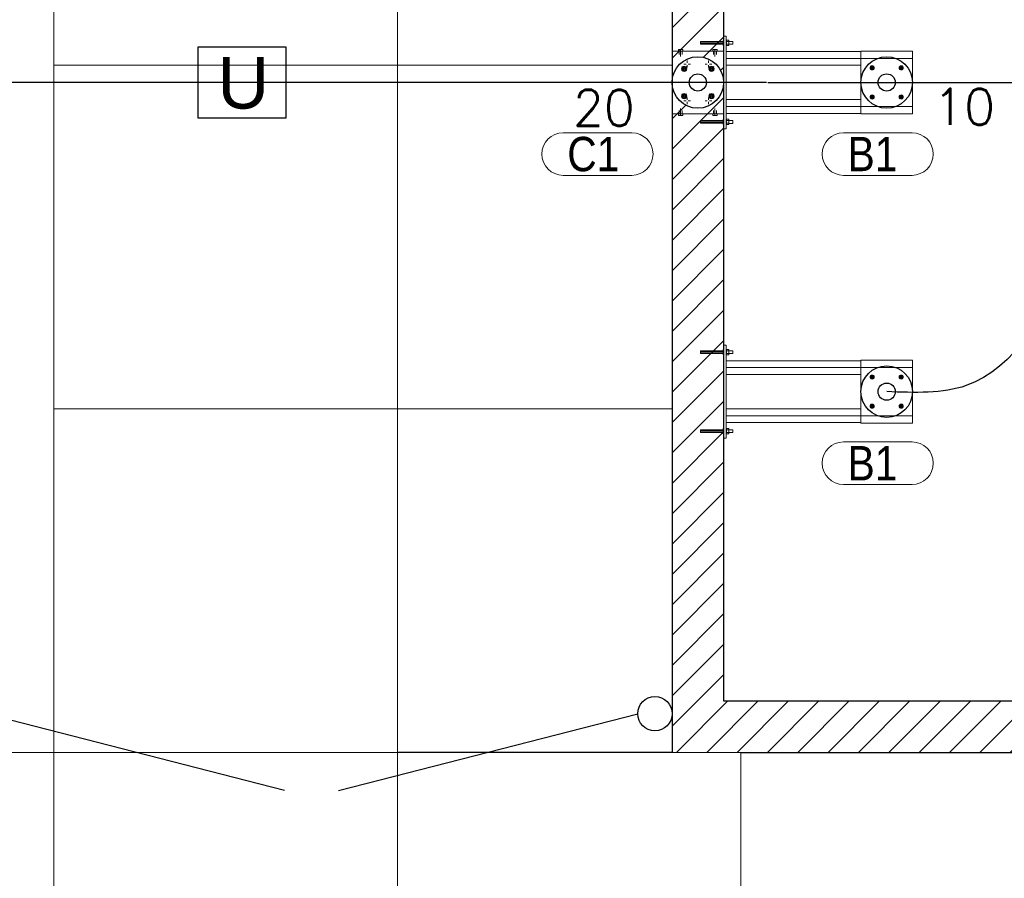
# Model space of a CAD drawing. Header units: metres. Extents: x 70279.8 to 70377.7, y 409251.8 to 409331.5.
# Tile 122 of 244: x 70314.8 to 70320.5, y 409301.1 to 409306.1. Entities that reach past the tile are written whole.
import ezdxf
from ezdxf.enums import TextEntityAlignment as Align

# ---------------------------------------------------------------- set-up
doc = ezdxf.new("R2010")
doc.units = ezdxf.units.M
for name, pattern in [('DASHED', [0.75, 0.5, -0.25]), ('XKITLINE00', [0]), ('XKITLINE03', [6, 3, -1, 1, -1])]:
    doc.linetypes.add(name, pattern=pattern)
doc.layers.add('CONTINUOUS', color=7, linetype='Continuous', lineweight=18)
doc.styles.add('Arial', font='arial.ttf')
doc.styles.add('ROMANS', font='romans.shx')

# ---------------------------------------------------------------- blocks, each defined once
blk = doc.blocks.new('stelconplaat')
at = {"layer": 'CONTINUOUS'}
for p, q in [((0, 2000), (2000, 2000)), ((0, 0), (0, 2000)), ((2000, 2000), (2000, 0)), ((2000, 0), (0, 0))]:
    blk.add_line(p, q, dxfattribs=at)

msp = doc.modelspace()

# ---------------------------------------------------------------- hatches: boundary and pattern name
h = msp.add_hatch()
h.set_pattern_fill('ANSI31', color=256)
h.set_pattern_definition([(45, (70274.75, 409259.91937), (-0.08838835, 0.08838835), [])])
edge = h.paths.add_edge_path()
edge.add_arc((70318.75, 409307.5628), 0.1506, 184.89178, 355.0195, ccw=False)
edge.add_line((70318.6, 409307.55), (70318.6, 409305.75))
edge.add_arc((70318.75, 409305.75), 0.15, 0, 180, ccw=False)
edge.add_line((70318.9, 409305.75), (70318.9, 409307.5498))
at = {"linetype": 'DASHED'}
h = msp.add_hatch(dxfattribs=at)
h.set_pattern_fill('ANSI31', color=256)
h.set_pattern_definition([(45, (70275, 409260.7), (-0.08838835, 0.08838835), [])])
edge = h.paths.add_edge_path()
edge.add_line((70318.9, 409302.15), (70318.9, 409305.75))
edge.add_arc((70318.75, 409305.75), 0.15, 180.00589, 360, ccw=False)
edge.add_line((70318.6, 409305.75), (70318.6, 409305.577))
edge.add_line((70318.6, 409305.577), (70318.6, 409301.85))
edge.add_line((70318.6, 409301.85), (70319, 409301.85))
edge.add_line((70319, 409301.85), (70323.5402, 409301.85))
edge.add_arc((70323.8, 409302), 0.3, 180, 210, ccw=False)
edge.add_arc((70323.8, 409302), 0.3, 150, 180, ccw=False)
edge.add_line((70323.5402, 409302.15), (70318.9, 409302.15))

# ---------------------------------------------------------------- linework, layer by layer
for p, q in [((70318.6, 409327.65), (70318.6, 409301.85)), ((70318.9, 409311.45), (70318.9, 409302.15)), ((70318.9, 409311.45), (70318.9, 409302.15)), ((70319.15, 409305.75), (70308.975, 409305.75)), ((70319.1573, 409305.75), (70326.4423, 409305.75)), ((70318.9, 409302.15), (70329, 409302.15)), ((70318.9, 409302.15), (70329, 409302.15)), ((70316.3436, 409301.628), (70314.6, 409302.075)), ((70316.6564, 409301.628), (70318.4, 409302.075)), ((70318.6, 409301.85), (70317, 409301.85)), ((70319, 409301.85), (70328.6, 409301.85)), ((70319, 409301.85), (70328.6, 409301.85))]:
    msp.add_line(p, q)
at = {"linetype": 'XKITLINE00', "lineweight": 0}
for p, q in [((70318.8997, 409305.933), (70318.8997, 409306.0199)), ((70318.8997, 409306.0199), (70318.9147, 409306.0199)), ((70318.9147, 409305.4799), (70318.9147, 409306.0199)), ((70318.8967, 409305.9876), (70318.7647, 409305.9876)), ((70318.7647, 409305.9876), (70318.7647, 409305.9722)), ((70318.7647, 409305.9838), (70318.8967, 409305.9838)), ((70318.7647, 409305.976), (70318.8967, 409305.976)), ((70318.7647, 409305.9722), (70318.8967, 409305.9722)), ((70318.8967, 409305.9649), (70318.8967, 409305.9949)), ((70318.8967, 409305.9949), (70318.8997, 409305.9949)), ((70318.8967, 409305.9649), (70318.8997, 409305.9649)), ((70318.9147, 409305.9949), (70318.9177, 409305.9949)), ((70318.9147, 409305.9649), (70318.9177, 409305.9649)), ((70318.9177, 409305.9653), (70318.9177, 409305.9953)), ((70318.9177, 409305.9953), (70318.9307, 409305.9953)), ((70318.9177, 409305.9876), (70318.9307, 409305.9876)), ((70318.9177, 409305.9722), (70318.9307, 409305.9722)), ((70318.9177, 409305.9644), (70318.9177, 409305.9653)), ((70318.9177, 409305.9644), (70318.9307, 409305.9644)), ((70318.9307, 409305.9644), (70318.9307, 409305.9953)), ((70318.9307, 409305.9879), (70318.9547, 409305.9879)), ((70318.9307, 409305.9719), (70318.9547, 409305.9719)), ((70318.9547, 409305.9719), (70318.9547, 409305.9879)), ((70318.6, 409305.567), (70318.6, 409305.933)), ((70318.6, 409305.933), (70318.9, 409305.933)), ((70318.6, 409305.567), (70318.6, 409305.933)), ((70318.6, 409305.933), (70318.9, 409305.933)), ((70318.6, 409305.567), (70318.6, 409305.933)), ((70318.638, 409305.933), (70318.638, 409305.942)), ((70318.638, 409305.942), (70318.662, 409305.942)), ((70318.641, 409305.929), (70318.641, 409305.921)), ((70318.641, 409305.921), (70318.641, 409305.913)), ((70318.65, 409305.933), (70318.65, 409305.942)), ((70318.65, 409305.941), (70318.65, 409305.901)), ((70318.659, 409305.929), (70318.659, 409305.921)), ((70318.659, 409305.921), (70318.659, 409305.913)), ((70318.662, 409305.933), (70318.662, 409305.942)), ((70318.838, 409305.933), (70318.838, 409305.942)), ((70318.862, 409305.942), (70318.838, 409305.942)), ((70318.841, 409305.929), (70318.841, 409305.921)), ((70318.841, 409305.921), (70318.841, 409305.913)), ((70318.85, 409305.933), (70318.85, 409305.942)), ((70318.85, 409305.941), (70318.85, 409305.901)), ((70318.859, 409305.929), (70318.859, 409305.921)), ((70318.859, 409305.921), (70318.859, 409305.913)), ((70318.862, 409305.933), (70318.862, 409305.942)), ((70318.9, 409305.933), (70318.9, 409305.567)), ((70318.9, 409305.933), (70318.9, 409305.567)), ((70318.9, 409305.933), (70318.9, 409305.567)), ((70318.9147, 409305.9299), (70318.9147, 409305.8499)), ((70318.9147, 409305.9299), (70319.6997, 409305.9299)), ((70319.6997, 409305.933), (70319.9997, 409305.933)), ((70319.6997, 409305.567), (70319.6997, 409305.933)), ((70319.9997, 409305.933), (70319.9997, 409305.567)), ((70319.9997, 409305.9299), (70319.9997, 409305.9299)), ((70319.9997, 409305.9299), (70319.9997, 409305.8499)), ((70318.6571, 409305.8331), (70318.6669, 409305.8429)), ((70318.6577, 409305.8422), (70318.6832, 409305.8168)), ((70318.6577, 409305.8168), (70318.6832, 409305.8422)), ((70318.6669, 409305.8429), (70318.6802, 409305.8393)), ((70318.668, 409305.857), (70318.6813, 409305.857)), ((70318.6802, 409305.8393), (70318.6838, 409305.8259)), ((70318.688, 409305.877), (70318.688, 409305.8636)), ((70318.688, 409305.837), (70318.688, 409305.8503)), ((70318.708, 409305.857), (70318.6947, 409305.857)), ((70318.792, 409305.857), (70318.8053, 409305.857)), ((70318.812, 409305.877), (70318.812, 409305.8636)), ((70318.812, 409305.837), (70318.812, 409305.8503)), ((70318.8162, 409305.8331), (70318.826, 409305.8429)), ((70318.8168, 409305.8422), (70318.8423, 409305.8168)), ((70318.8168, 409305.8168), (70318.8423, 409305.8422)), ((70318.832, 409305.857), (70318.8187, 409305.857)), ((70318.826, 409305.8429), (70318.8393, 409305.8393)), ((70318.8393, 409305.8393), (70318.8429, 409305.8259)), ((70318.9147, 409305.8499), (70319.6997, 409305.8499)), ((70318.9148, 409305.8499), (70319.6997, 409305.8499)), ((70318.9148, 409305.8499), (70319.6997, 409305.8499)), ((70319.7548, 409305.8375), (70319.7621, 409305.8449)), ((70319.7548, 409305.8375), (70319.7622, 409305.8449)), ((70319.7575, 409305.8275), (70319.7548, 409305.8375)), ((70319.7575, 409305.8275), (70319.7548, 409305.8375)), ((70319.755, 409305.8447), (70319.7748, 409305.8249)), ((70319.755, 409305.8249), (70319.7748, 409305.8447)), ((70319.7621, 409305.8449), (70319.7722, 409305.8422)), ((70319.7622, 409305.8449), (70319.7722, 409305.8422)), ((70319.7722, 409305.8422), (70319.7749, 409305.8321)), ((70319.7722, 409305.8422), (70319.7749, 409305.8321)), ((70319.9245, 409305.8375), (70319.9318, 409305.8449)), ((70319.9245, 409305.8375), (70319.9319, 409305.8449)), ((70319.9272, 409305.8275), (70319.9245, 409305.8375)), ((70319.9272, 409305.8275), (70319.9245, 409305.8375)), ((70319.9247, 409305.8447), (70319.9445, 409305.8249)), ((70319.9247, 409305.8249), (70319.9445, 409305.8447)), ((70319.9318, 409305.8449), (70319.9419, 409305.8422)), ((70319.9319, 409305.8449), (70319.9419, 409305.8422)), ((70319.9419, 409305.8422), (70319.9446, 409305.8321)), ((70319.9419, 409305.8422), (70319.9446, 409305.8321)), ((70319.9997, 409305.8499), (70319.9997, 409305.8499)), ((70319.9997, 409305.8499), (70319.9998, 409305.8499)), ((70319.9997, 409305.8499), (70319.9998, 409305.8499)), ((70318.6607, 409305.8197), (70318.6571, 409305.8331)), ((70318.674, 409305.8161), (70318.6607, 409305.8197)), ((70318.6838, 409305.8259), (70318.674, 409305.8161)), ((70318.8198, 409305.8197), (70318.8162, 409305.8331)), ((70318.8331, 409305.8161), (70318.8198, 409305.8197)), ((70318.8429, 409305.8259), (70318.8331, 409305.8161)), ((70319.7675, 409305.8248), (70319.7575, 409305.8275)), ((70319.7676, 409305.8248), (70319.7575, 409305.8275)), ((70319.7749, 409305.8321), (70319.7675, 409305.8248)), ((70319.7749, 409305.8321), (70319.7676, 409305.8248)), ((70319.9372, 409305.8248), (70319.9272, 409305.8275)), ((70319.9373, 409305.8248), (70319.9272, 409305.8275)), ((70319.9446, 409305.8321), (70319.9372, 409305.8248)), ((70319.9446, 409305.8321), (70319.9373, 409305.8248)), ((70318.6571, 409305.674), (70318.6669, 409305.6838)), ((70318.6607, 409305.6606), (70318.6571, 409305.674)), ((70318.6577, 409305.6831), (70318.6832, 409305.6577)), ((70318.6577, 409305.6577), (70318.6832, 409305.6831)), ((70318.6669, 409305.6838), (70318.6802, 409305.6802)), ((70318.6838, 409305.6668), (70318.674, 409305.657)), ((70318.6802, 409305.6802), (70318.6838, 409305.6668)), ((70318.8162, 409305.674), (70318.826, 409305.6838)), ((70318.8198, 409305.6606), (70318.8162, 409305.674)), ((70318.8168, 409305.6831), (70318.8423, 409305.6577)), ((70318.8168, 409305.6577), (70318.8423, 409305.6831)), ((70318.826, 409305.6838), (70318.8393, 409305.6802)), ((70318.8429, 409305.6668), (70318.8331, 409305.657)), ((70318.8393, 409305.6802), (70318.8429, 409305.6668)), ((70319.7548, 409305.6678), (70319.7621, 409305.6752)), ((70319.7548, 409305.6678), (70319.7622, 409305.6752)), ((70319.7575, 409305.6578), (70319.7548, 409305.6678)), ((70319.7575, 409305.6578), (70319.7548, 409305.6678)), ((70319.755, 409305.675), (70319.7748, 409305.6552)), ((70319.755, 409305.6552), (70319.7748, 409305.675)), ((70319.7621, 409305.6752), (70319.7722, 409305.6725)), ((70319.7622, 409305.6752), (70319.7722, 409305.6725)), ((70319.7722, 409305.6725), (70319.7749, 409305.6624)), ((70319.7722, 409305.6725), (70319.7749, 409305.6624)), ((70319.9245, 409305.6678), (70319.9318, 409305.6752)), ((70319.9245, 409305.6678), (70319.9319, 409305.6752)), ((70319.9272, 409305.6578), (70319.9245, 409305.6678)), ((70319.9272, 409305.6578), (70319.9245, 409305.6678)), ((70319.9247, 409305.675), (70319.9445, 409305.6552)), ((70319.9247, 409305.6552), (70319.9445, 409305.675)), ((70319.9318, 409305.6752), (70319.9419, 409305.6725)), ((70319.9319, 409305.6752), (70319.9419, 409305.6725)), ((70319.9419, 409305.6725), (70319.9446, 409305.6624)), ((70319.9419, 409305.6725), (70319.9446, 409305.6624)), ((70318.674, 409305.657), (70318.6607, 409305.6606)), ((70318.668, 409305.643), (70318.6813, 409305.643)), ((70318.688, 409305.663), (70318.688, 409305.6496)), ((70318.688, 409305.623), (70318.688, 409305.6363)), ((70318.708, 409305.643), (70318.6947, 409305.643)), ((70318.792, 409305.643), (70318.8053, 409305.643)), ((70318.812, 409305.663), (70318.812, 409305.6496)), ((70318.812, 409305.623), (70318.812, 409305.6363)), ((70318.832, 409305.643), (70318.8187, 409305.643)), ((70318.8331, 409305.657), (70318.8198, 409305.6606)), ((70318.9147, 409305.6499), (70318.9147, 409305.5699)), ((70318.9147, 409305.6499), (70319.6997, 409305.6499)), ((70318.9148, 409305.6499), (70319.6997, 409305.6499)), ((70318.9148, 409305.6499), (70319.6997, 409305.6499)), ((70319.7675, 409305.6551), (70319.7575, 409305.6578)), ((70319.7676, 409305.6551), (70319.7575, 409305.6578)), ((70319.7749, 409305.6624), (70319.7675, 409305.6551)), ((70319.7749, 409305.6624), (70319.7676, 409305.6551)), ((70319.9372, 409305.6551), (70319.9272, 409305.6578)), ((70319.9373, 409305.6551), (70319.9272, 409305.6578)), ((70319.9446, 409305.6624), (70319.9372, 409305.6551)), ((70319.9446, 409305.6624), (70319.9373, 409305.6551)), ((70319.9997, 409305.6499), (70319.9997, 409305.6499)), ((70319.9997, 409305.6499), (70319.9997, 409305.5699)), ((70319.9997, 409305.6499), (70319.9998, 409305.6499)), ((70319.9997, 409305.6499), (70319.9998, 409305.6499)), ((70318.9, 409305.567), (70318.6, 409305.567)), ((70318.9, 409305.567), (70318.6, 409305.567)), ((70318.638, 409305.558), (70318.638, 409305.567)), ((70318.662, 409305.558), (70318.638, 409305.558)), ((70318.641, 409305.579), (70318.641, 409305.587)), ((70318.641, 409305.571), (70318.641, 409305.579)), ((70318.65, 409305.559), (70318.65, 409305.599)), ((70318.65, 409305.558), (70318.65, 409305.567)), ((70318.659, 409305.579), (70318.659, 409305.587)), ((70318.659, 409305.571), (70318.659, 409305.579)), ((70318.662, 409305.558), (70318.662, 409305.567)), ((70318.838, 409305.558), (70318.838, 409305.567)), ((70318.838, 409305.558), (70318.862, 409305.558)), ((70318.841, 409305.579), (70318.841, 409305.587)), ((70318.841, 409305.571), (70318.841, 409305.579)), ((70318.85, 409305.559), (70318.85, 409305.599)), ((70318.85, 409305.558), (70318.85, 409305.567)), ((70318.859, 409305.579), (70318.859, 409305.587)), ((70318.859, 409305.571), (70318.859, 409305.579)), ((70318.862, 409305.558), (70318.862, 409305.567)), ((70318.8997, 409305.4799), (70318.8997, 409305.567)), ((70318.9147, 409305.5699), (70319.6997, 409305.5699)), ((70318.9147, 409305.5699), (70319.3147, 409305.5699)), ((70319.9997, 409305.567), (70319.6997, 409305.567)), ((70319.9997, 409305.5699), (70319.9997, 409305.5699)), ((70318.8967, 409305.5276), (70318.7647, 409305.5276)), ((70318.7647, 409305.5276), (70318.7647, 409305.5122)), ((70318.7647, 409305.5238), (70318.8967, 409305.5238)), ((70318.7647, 409305.516), (70318.8967, 409305.516)), ((70318.7647, 409305.5122), (70318.8967, 409305.5122)), ((70318.8967, 409305.5049), (70318.8967, 409305.5349)), ((70318.8967, 409305.5349), (70318.8997, 409305.5349)), ((70318.8967, 409305.5049), (70318.8997, 409305.5049)), ((70318.9147, 409305.5349), (70318.9177, 409305.5349)), ((70318.9147, 409305.5049), (70318.9177, 409305.5049)), ((70318.9307, 409305.5353), (70318.9177, 409305.5353)), ((70318.9177, 409305.5353), (70318.9177, 409305.5345)), ((70318.9177, 409305.5345), (70318.9177, 409305.526)), ((70318.9177, 409305.5276), (70318.9307, 409305.5276)), ((70318.9177, 409305.526), (70318.9177, 409305.5053)), ((70318.9177, 409305.5122), (70318.9307, 409305.5122)), ((70318.9177, 409305.5044), (70318.9177, 409305.5053)), ((70318.9177, 409305.5044), (70318.9307, 409305.5044)), ((70318.9307, 409305.5044), (70318.9307, 409305.5353)), ((70318.9307, 409305.5279), (70318.9547, 409305.5279)), ((70318.9307, 409305.5119), (70318.9547, 409305.5119)), ((70318.9547, 409305.5119), (70318.9547, 409305.5279)), ((70318.8997, 409305.4799), (70318.9147, 409305.4799)), ((70318.8968, 409304.1876), (70318.7648, 409304.1876)), ((70318.7648, 409304.1876), (70318.7648, 409304.1722)), ((70318.7648, 409304.1838), (70318.8968, 409304.1838)), ((70318.7648, 409304.176), (70318.8968, 409304.176)), ((70318.7648, 409304.1722), (70318.8968, 409304.1722)), ((70318.8968, 409304.1649), (70318.8968, 409304.1949)), ((70318.8968, 409304.1949), (70318.8998, 409304.1949)), ((70318.8998, 409304.133), (70318.8998, 409304.2199)), ((70318.8998, 409304.2199), (70318.9148, 409304.2199)), ((70318.9148, 409303.6799), (70318.9148, 409304.2199)), ((70318.9148, 409304.1949), (70318.9178, 409304.1949)), ((70318.9178, 409304.1653), (70318.9178, 409304.1953)), ((70318.9178, 409304.1953), (70318.9308, 409304.1953)), ((70318.9178, 409304.1876), (70318.9308, 409304.1876)), ((70318.9178, 409304.1722), (70318.9308, 409304.1722)), ((70318.9308, 409304.1644), (70318.9308, 409304.1953)), ((70318.9308, 409304.1879), (70318.9548, 409304.1879)), ((70318.9548, 409304.1719), (70318.9548, 409304.1879)), ((70318.8968, 409304.1649), (70318.8998, 409304.1649)), ((70318.9001, 409304.133), (70318.9001, 409303.767)), ((70318.9148, 409304.1649), (70318.9178, 409304.1649)), ((70318.9148, 409304.1299), (70318.9148, 409304.0499)), ((70318.9148, 409304.1299), (70319.6997, 409304.1299)), ((70318.9178, 409304.1644), (70318.9178, 409304.1653)), ((70318.9178, 409304.1644), (70318.9308, 409304.1644)), ((70318.9308, 409304.1719), (70318.9548, 409304.1719)), ((70319.6997, 409304.133), (70319.9997, 409304.133)), ((70319.6997, 409303.767), (70319.6997, 409304.133)), ((70319.6997, 409304.133), (70319.9997, 409304.133)), ((70319.9997, 409304.133), (70319.9997, 409303.767)), ((70319.9997, 409304.1299), (70319.9998, 409304.1299)), ((70319.9997, 409304.1299), (70319.9998, 409304.1299)), ((70319.9998, 409304.1299), (70319.9998, 409304.0499)), ((70319.9998, 409304.1299), (70319.9998, 409304.0499)), ((70318.9148, 409304.0499), (70319.6997, 409304.0499)), ((70319.7548, 409304.0375), (70319.7622, 409304.0449)), ((70319.7548, 409304.0375), (70319.7622, 409304.0449)), ((70319.7575, 409304.0275), (70319.7548, 409304.0375)), ((70319.7575, 409304.0275), (70319.7548, 409304.0375)), ((70319.7549, 409304.0375), (70319.7622, 409304.0449)), ((70319.7576, 409304.0275), (70319.7549, 409304.0375)), ((70319.755, 409304.0447), (70319.7748, 409304.0249)), ((70319.755, 409304.0249), (70319.7748, 409304.0447)), ((70319.7676, 409304.0248), (70319.7575, 409304.0275)), ((70319.7676, 409304.0248), (70319.7575, 409304.0275)), ((70319.7676, 409304.0248), (70319.7576, 409304.0275)), ((70319.7622, 409304.0449), (70319.7722, 409304.0422)), ((70319.7622, 409304.0449), (70319.7722, 409304.0422)), ((70319.7622, 409304.0449), (70319.7723, 409304.0422)), ((70319.7749, 409304.0321), (70319.7676, 409304.0248)), ((70319.7749, 409304.0321), (70319.7676, 409304.0248)), ((70319.775, 409304.0321), (70319.7676, 409304.0248)), ((70319.7722, 409304.0422), (70319.7749, 409304.0321)), ((70319.7722, 409304.0422), (70319.7749, 409304.0321)), ((70319.7723, 409304.0422), (70319.775, 409304.0321)), ((70319.9245, 409304.0375), (70319.9319, 409304.0449)), ((70319.9245, 409304.0375), (70319.9319, 409304.0449)), ((70319.9272, 409304.0275), (70319.9245, 409304.0375)), ((70319.9272, 409304.0275), (70319.9245, 409304.0375)), ((70319.9246, 409304.0375), (70319.9319, 409304.0449)), ((70319.9273, 409304.0275), (70319.9246, 409304.0375)), ((70319.9247, 409304.0447), (70319.9445, 409304.0249)), ((70319.9247, 409304.0249), (70319.9445, 409304.0447)), ((70319.9373, 409304.0248), (70319.9272, 409304.0275)), ((70319.9373, 409304.0248), (70319.9272, 409304.0275)), ((70319.9373, 409304.0248), (70319.9273, 409304.0275)), ((70319.9319, 409304.0449), (70319.9419, 409304.0422)), ((70319.9319, 409304.0449), (70319.9419, 409304.0422)), ((70319.9319, 409304.0449), (70319.942, 409304.0422)), ((70319.9446, 409304.0321), (70319.9373, 409304.0248)), ((70319.9446, 409304.0321), (70319.9373, 409304.0248)), ((70319.9447, 409304.0321), (70319.9373, 409304.0248)), ((70319.9419, 409304.0422), (70319.9446, 409304.0321)), ((70319.9419, 409304.0422), (70319.9446, 409304.0321)), ((70319.942, 409304.0422), (70319.9447, 409304.0321)), ((70319.9997, 409304.0499), (70319.9998, 409304.0499)), ((70319.9997, 409304.0499), (70319.9998, 409304.0499)), ((70319.9998, 409304.0499), (70319.9998, 409304.0499)), ((70319.9998, 409304.0499), (70319.9998, 409304.0499)), ((70318.9148, 409303.8499), (70318.9148, 409303.7699)), ((70318.9148, 409303.8499), (70319.6997, 409303.8499)), ((70319.7548, 409303.8678), (70319.7622, 409303.8752)), ((70319.7548, 409303.8678), (70319.7622, 409303.8752)), ((70319.7575, 409303.8578), (70319.7548, 409303.8678)), ((70319.7575, 409303.8578), (70319.7548, 409303.8678)), ((70319.7549, 409303.8678), (70319.7622, 409303.8752)), ((70319.7576, 409303.8578), (70319.7549, 409303.8678)), ((70319.755, 409303.875), (70319.7748, 409303.8552)), ((70319.755, 409303.8552), (70319.7748, 409303.875)), ((70319.7676, 409303.8551), (70319.7575, 409303.8578)), ((70319.7676, 409303.8551), (70319.7575, 409303.8578)), ((70319.7676, 409303.8551), (70319.7576, 409303.8578)), ((70319.7622, 409303.8752), (70319.7722, 409303.8725)), ((70319.7622, 409303.8752), (70319.7722, 409303.8725)), ((70319.7622, 409303.8752), (70319.7723, 409303.8725)), ((70319.7749, 409303.8624), (70319.7676, 409303.8551)), ((70319.7749, 409303.8624), (70319.7676, 409303.8551)), ((70319.775, 409303.8624), (70319.7676, 409303.8551)), ((70319.7722, 409303.8725), (70319.7749, 409303.8624)), ((70319.7722, 409303.8725), (70319.7749, 409303.8624)), ((70319.7723, 409303.8725), (70319.775, 409303.8624)), ((70319.9245, 409303.8678), (70319.9319, 409303.8752)), ((70319.9245, 409303.8678), (70319.9319, 409303.8752)), ((70319.9272, 409303.8578), (70319.9245, 409303.8678)), ((70319.9272, 409303.8578), (70319.9245, 409303.8678)), ((70319.9246, 409303.8678), (70319.9319, 409303.8752)), ((70319.9273, 409303.8578), (70319.9246, 409303.8678)), ((70319.9247, 409303.875), (70319.9445, 409303.8552)), ((70319.9247, 409303.8552), (70319.9445, 409303.875)), ((70319.9373, 409303.8551), (70319.9272, 409303.8578)), ((70319.9373, 409303.8551), (70319.9272, 409303.8578)), ((70319.9373, 409303.8551), (70319.9273, 409303.8578)), ((70319.9319, 409303.8752), (70319.9419, 409303.8725)), ((70319.9319, 409303.8752), (70319.9419, 409303.8725)), ((70319.9319, 409303.8752), (70319.942, 409303.8725)), ((70319.9446, 409303.8624), (70319.9373, 409303.8551)), ((70319.9446, 409303.8624), (70319.9373, 409303.8551)), ((70319.9447, 409303.8624), (70319.9373, 409303.8551)), ((70319.9419, 409303.8725), (70319.9446, 409303.8624)), ((70319.9419, 409303.8725), (70319.9446, 409303.8624)), ((70319.942, 409303.8725), (70319.9447, 409303.8624)), ((70319.9997, 409303.8499), (70319.9998, 409303.8499)), ((70319.9997, 409303.8499), (70319.9998, 409303.8499)), ((70319.9998, 409303.8499), (70319.9998, 409303.7699)), ((70319.9998, 409303.8499), (70319.9998, 409303.8499)), ((70319.9998, 409303.8499), (70319.9998, 409303.8499)), ((70318.8968, 409303.7276), (70318.7648, 409303.7276)), ((70318.7648, 409303.7276), (70318.7648, 409303.7122)), ((70318.7648, 409303.7238), (70318.8968, 409303.7238)), ((70318.7648, 409303.716), (70318.8968, 409303.716)), ((70318.8968, 409303.7049), (70318.8968, 409303.7349)), ((70318.8968, 409303.7349), (70318.8998, 409303.7349)), ((70318.8998, 409303.6799), (70318.8998, 409303.767)), ((70318.9148, 409303.7699), (70319.6997, 409303.7699)), ((70318.9148, 409303.7699), (70319.3148, 409303.7699)), ((70318.9148, 409303.7349), (70318.9178, 409303.7349)), ((70318.9308, 409303.7353), (70318.9178, 409303.7353)), ((70318.9178, 409303.7353), (70318.9178, 409303.7345)), ((70318.9178, 409303.7345), (70318.9178, 409303.726)), ((70318.9178, 409303.7276), (70318.9308, 409303.7276)), ((70318.9178, 409303.726), (70318.9178, 409303.7053)), ((70318.9308, 409303.7044), (70318.9308, 409303.7353)), ((70318.9308, 409303.7279), (70318.9548, 409303.7279)), ((70318.9548, 409303.7119), (70318.9548, 409303.7279)), ((70319.9997, 409303.767), (70319.6997, 409303.767)), ((70319.9997, 409303.7699), (70319.9998, 409303.7699)), ((70318.7648, 409303.7122), (70318.8968, 409303.7122)), ((70318.8968, 409303.7049), (70318.8998, 409303.7049)), ((70318.8998, 409303.6799), (70318.9148, 409303.6799)), ((70318.9148, 409303.7049), (70318.9178, 409303.7049)), ((70318.9178, 409303.7122), (70318.9308, 409303.7122)), ((70318.9178, 409303.7044), (70318.9178, 409303.7053)), ((70318.9178, 409303.7044), (70318.9308, 409303.7044)), ((70318.9308, 409303.7119), (70318.9548, 409303.7119))]:
    msp.add_line(p, q, dxfattribs=at)
at = {"linetype": 'XKITLINE03', "lineweight": 0}
for p, q in [((70319.9998, 409305.8899), (70318.9148, 409305.8899)), ((70319.9998, 409305.6099), (70318.9148, 409305.6099)), ((70319.9998, 409304.0899), (70318.9148, 409304.0899)), ((70319.9998, 409303.8099), (70318.9148, 409303.8099))]:
    msp.add_line(p, q, dxfattribs=at)
at = {"linetype": 'Continuous', "lineweight": 0}
for p, q in [((70317.9656, 409305.4572), (70318.3651, 409305.4572)), ((70319.598, 409305.4572), (70319.9974, 409305.4572)), ((70317.9656, 409305.2092), (70318.3651, 409305.2092)), ((70319.598, 409305.2092), (70319.9974, 409305.2092)), ((70319.598, 409303.6572), (70319.9974, 409303.6572)), ((70319.598, 409303.4092), (70319.9974, 409303.4092))]:
    msp.add_line(p, q, dxfattribs=at)
at = {"ltscale": 5}
msp.add_lwpolyline([(70315.8394, 409305.9564), (70316.3501, 409305.9564), (70316.3501, 409305.543), (70315.8394, 409305.543)], close=True, dxfattribs=at)
for centre, radius in [((70318.75, 409305.75), 0.15), ((70319.8501, 409305.75), 0.15), ((70318.75, 409305.75), 0.05), ((70319.8501, 409305.75), 0.05), ((70319.8501, 409303.95), 0.15), ((70319.8501, 409303.95), 0.05), ((70318.5, 409302.075), 0.1)]:
    msp.add_circle(centre, radius)
at = {"linetype": 'XKITLINE00', "lineweight": 0}
for centre, radius in [((70318.6705, 409305.8295), 0.009), ((70318.8295, 409305.8295), 0.009), ((70319.7649, 409305.8348), 0.007), ((70319.9346, 409305.8348), 0.007), ((70318.6705, 409305.6704), 0.009), ((70318.8295, 409305.6704), 0.009), ((70319.7649, 409305.6651), 0.007), ((70319.9346, 409305.6651), 0.007), ((70319.7649, 409304.0348), 0.007), ((70319.9346, 409304.0348), 0.007), ((70319.7649, 409303.8651), 0.007), ((70319.9346, 409303.8651), 0.007)]:
    msp.add_circle(centre, radius, dxfattribs=at)
for centre, radius, start, end in [((70318.6705, 409305.8295), 0.015, 45.00008, 225.00008), ((70318.6705, 409305.8295), 0.015, 225.00008, 45.00008), ((70318.8295, 409305.8295), 0.015, 45.00008, 225.00008), ((70318.8295, 409305.8295), 0.015, 225.00008, 45.00008), ((70319.7648, 409305.8348), 0.012, 45.00008, 225.00008), ((70319.7649, 409305.8348), 0.012, 45.00008, 225.00008), ((70319.7648, 409305.8348), 0.012, 225.00008, 45.00008), ((70319.7649, 409305.8348), 0.012, 225.00008, 45.00008), ((70319.9345, 409305.8348), 0.012, 45.00008, 225.00008), ((70319.9346, 409305.8348), 0.012, 45.00008, 225.00008), ((70319.9345, 409305.8348), 0.012, 225.00008, 45.00008), ((70319.9346, 409305.8348), 0.012, 225.00008, 45.00008), ((70318.6705, 409305.6704), 0.015, 45.00008, 225.00008), ((70318.6705, 409305.6704), 0.015, 225.00008, 45.00008), ((70318.8295, 409305.6704), 0.015, 45.00008, 225.00008), ((70318.8295, 409305.6704), 0.015, 225.00008, 45.00008), ((70319.7648, 409305.6651), 0.012, 45.00008, 225.00008), ((70319.7649, 409305.6651), 0.012, 45.00008, 225.00008), ((70319.7648, 409305.6651), 0.012, 225.00008, 45.00008), ((70319.7649, 409305.6651), 0.012, 225.00008, 45.00008), ((70319.9345, 409305.6651), 0.012, 45.00008, 225.00008), ((70319.9346, 409305.6651), 0.012, 45.00008, 225.00008), ((70319.9345, 409305.6651), 0.012, 225.00008, 45.00008), ((70319.9346, 409305.6651), 0.012, 225.00008, 45.00008), ((70319.7649, 409304.0348), 0.012, 45.00008, 225.00008), ((70319.7649, 409304.0348), 0.012, 45.00008, 225.00008), ((70319.7649, 409304.0348), 0.012, 45.00008, 225.00008), ((70319.7649, 409304.0348), 0.012, 225.00008, 45.00008), ((70319.7649, 409304.0348), 0.012, 225.00008, 45.00008), ((70319.7649, 409304.0348), 0.012, 225.00008, 45.00008), ((70319.9346, 409304.0348), 0.012, 45.00008, 225.00008), ((70319.9346, 409304.0348), 0.012, 45.00008, 225.00008), ((70319.9346, 409304.0348), 0.012, 45.00008, 225.00008), ((70319.9346, 409304.0348), 0.012, 225.00008, 45.00008), ((70319.9346, 409304.0348), 0.012, 225.00008, 45.00008), ((70319.9346, 409304.0348), 0.012, 225.00008, 45.00008), ((70319.7649, 409303.8651), 0.012, 45.00008, 225.00008), ((70319.7649, 409303.8651), 0.012, 45.00008, 225.00008), ((70319.7649, 409303.8651), 0.012, 45.00008, 225.00008), ((70319.7649, 409303.8651), 0.012, 225.00008, 45.00008), ((70319.7649, 409303.8651), 0.012, 225.00008, 45.00008), ((70319.7649, 409303.8651), 0.012, 225.00008, 45.00008), ((70319.9346, 409303.8651), 0.012, 45.00008, 225.00008), ((70319.9346, 409303.8651), 0.012, 45.00008, 225.00008), ((70319.9346, 409303.8651), 0.012, 45.00008, 225.00008), ((70319.9346, 409303.8651), 0.012, 225.00008, 45.00008), ((70319.9346, 409303.8651), 0.012, 225.00008, 45.00008), ((70319.9346, 409303.8651), 0.012, 225.00008, 45.00008)]:
    msp.add_arc(centre, radius, start, end, dxfattribs=at)
at = {"linetype": 'Continuous', "lineweight": 0}
for centre, start, end in [((70317.9656, 409305.3332), 90, 270), ((70318.3651, 409305.3332), 270, 90), ((70319.598, 409305.3332), 90, 270), ((70319.9974, 409305.3332), 270, 90), ((70319.598, 409303.5332), 90, 270), ((70319.9974, 409303.5332), 270, 90)]:
    msp.add_arc(centre, 0.124, start, end, dxfattribs=at)
msp.add_spline([(70322.3965, 409305.7177), (70320.9781, 409304.6842), (70320.313, 409303.9851), (70319.8501, 409303.95)], degree=3)

# ---------------------------------------------------------------- block references
at = {"yscale": 0.001, "zscale": 0.001}
for p, xscale in [((70315, 409305.85), 0.001), ((70317, 409305.85), 0.0008), ((70315, 409303.85), 0.001), ((70317, 409303.85), 0.0008), ((70315, 409301.85), 0.001), ((70317, 409301.85), 0.0008), ((70313, 409299.85), 0.001), ((70315, 409299.85), 0.001), ((70317, 409299.85), 0.001), ((70319, 409299.85), 0.001)]:
    msp.add_blockref('stelconplaat', p, dxfattribs=dict(at, xscale=xscale))

# ---------------------------------------------------------------- texts
at = {"style": 'Arial'}
msp.add_text('U', height=0.3, dxfattribs=at).set_placement((70316.1028, 409305.7478), align=Align.MIDDLE_CENTER)
at = {"style": 'Arial', "width": 0.85}
for s, p in [('C1', (70317.9896, 409305.2332)), ('B1', (70319.622, 409305.2332)), ('B1', (70319.622, 409303.4332))]:
    msp.add_text(s, height=0.2, dxfattribs=at).set_placement(p)
at = {"char_height": 0.21, "attachment_point": 1, "style": 'ROMANS'}
for s, insert in [('20', (70318.0225, 409305.7077)), ('10', (70320.1206, 409305.713))]:
    msp.add_mtext_dynamic_manual_height_columns(s, width=437.989627, gutter_width=15, heights=[0], dxfattribs=dict(at, insert=insert))

doc.saveas('drawing.dxf')
